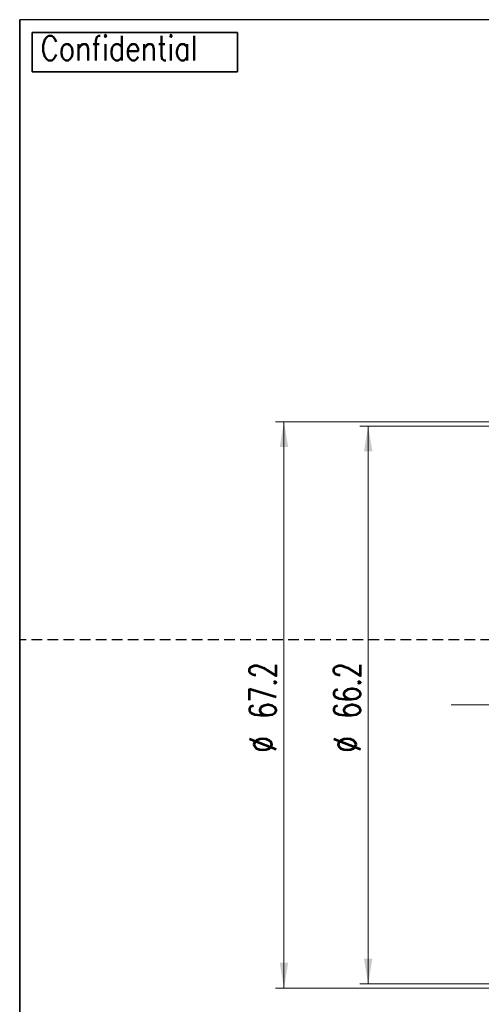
# Model space of a CAD drawing. Header units: millimetres. Extents: x 10 to 287, y 8 to 201.
# Tile 2 of 27: x 10 to 65, y 77 to 194. Entities that reach past the tile are written whole.
import ezdxf

# ---------------------------------------------------------------- set-up
doc = ezdxf.new("R2010")
doc.units = ezdxf.units.MM
doc.linetypes.add('CENTERX2', pattern=[20.32, 12.7, -2.54, 2.54, -2.54])
doc.linetypes.add('HIDDEN', pattern=[1.905, 1.27, -0.635])
doc.layers.add('図面枠', color=9, linetype='Continuous')
doc.layers.add('補助線', color=252, linetype='Continuous', plot=False)
doc.styles.add('SLDTEXTSTYLE1', font='TXT', dxfattribs={"width": 0.821457, "bigfont": 'bigfont'})
doc.styles.add('SLDTEXTSTYLE2', font='TXT', dxfattribs={"width": 0.7, "bigfont": 'bigfont'})
doc.dimstyles.new('SLDDIMSTYLE0', dxfattribs={"dimtxt": 3.638021, "dimasz": 3, "dimexe": 0, "dimexo": 0.0625, "dimgap": 0.909505, "dimtad": 3, "dimdec": 1, "dimrnd": 1e-09, "dimzin": 12, "dimdsep": 46, "dimtxsty": 'SLDTEXTSTYLE2', "dimsah": 1, "dimcen": 0.09, "dimadec": 0, "dimazin": 3, "dimtfac": 1, "dimtdec": 3, "dimtofl": 0, "dimtmove": 0, "dimatfit": 3, "dimfxl": 1, "dimfrac": 2, "dimtolj": 1, "dimtzin": 12, "dimarcsym": 0})

# ---------------------------------------------------------------- blocks, each defined once
blk = doc.blocks.new('_D_6')
at = {"color": 7, "linetype": 'Continuous', "lineweight": 0, "transparency": 16777216}
for p, q in [((70.07, 145.79), (50.39, 145.79)), ((51.39, 145.79), (51.39, 79.59)), ((70.07, 79.59), (50.39, 79.59))]:
    blk.add_line(p, q, dxfattribs=at)
at = {"color": 7, "linetype": 'Continuous', "lineweight": 18, "transparency": 16777216}
for points in [[(51.39, 145.79), (50.89, 142.79), (51.89, 142.79)], [(51.39, 79.59), (51.89, 82.59), (50.89, 82.59)]]:
    blk.add_solid(points, dxfattribs=at)
at = {"color": 7, "linetype": 'Continuous', "lineweight": 18, "transparency": 16777216, "char_height": 3.175, "attachment_point": 1, "rotation": 90, "style": 'SLDTEXTSTYLE2'}
for s, insert in [('66.2', (47.3, 111.08)), ('%%c', (47.3, 107.06))]:
    blk.add_mtext(s, dxfattribs=dict(at, insert=insert))
blk = doc.blocks.new('_D_7')
at = {"color": 7, "linetype": 'Continuous', "lineweight": 0, "transparency": 16777216}
for p, q in [((74.57, 146.29), (40.39, 146.29)), ((41.39, 146.29), (41.39, 79.09)), ((74.57, 79.09), (40.39, 79.09))]:
    blk.add_line(p, q, dxfattribs=at)
at = {"color": 7, "linetype": 'Continuous', "lineweight": 18, "transparency": 16777216}
for points in [[(41.39, 146.29), (40.89, 143.29), (41.89, 143.29)], [(41.39, 79.09), (41.89, 82.09), (40.89, 82.09)]]:
    blk.add_solid(points, dxfattribs=at)
at = {"color": 7, "linetype": 'Continuous', "lineweight": 18, "transparency": 16777216, "char_height": 3.175, "attachment_point": 1, "rotation": 90, "style": 'SLDTEXTSTYLE2'}
for s, insert in [('67.2', (37.3, 111.08)), ('%%c', (37.3, 107.06))]:
    blk.add_mtext(s, dxfattribs=dict(at, insert=insert))

msp = doc.modelspace()

# ---------------------------------------------------------------- linework, layer by layer
at = {"color": 7, "linetype": 'Continuous', "lineweight": 18}
msp.add_line((10, 194), (10, 194.0081), dxfattribs=at)
at = {"color": 7, "linetype": 'Continuous', "lineweight": 35}
for p, q in [((11.4965, 192.5043), (35.8873, 192.5043)), ((11.4965, 187.8421), (11.4965, 192.5043)), ((35.8873, 192.5043), (35.8873, 187.8421)), ((35.8873, 187.8421), (11.4965, 187.8421))]:
    msp.add_line(p, q, dxfattribs=at)
at = {"color": 7, "linetype": 'CENTERX2', "lineweight": 18}
msp.add_line((61.2665, 112.6944), (97.425, 112.6944), dxfattribs=at)
at = {"layer": '図面枠', "color": 7}
for p, q in [((10, 194), (9.9981, 19.62)), ((287.0143, 194.0154), (10, 194)), ((10, 37.2533), (10, 194))]:
    msp.add_line(p, q, dxfattribs=at)
at = {"layer": '補助線', "color": 7, "linetype": 'HIDDEN'}
msp.add_line((287, 120.4167), (10, 120.4167), dxfattribs=at)

# ---------------------------------------------------------------- texts
at = {"layer": '図面枠', "color": 7, "insert": (12.4905, 192.0829), "char_height": 2.910417, "attachment_point": 1, "style": 'SLDTEXTSTYLE1'}
msp.add_mtext('Confidential', dxfattribs=at)

# ---------------------------------------------------------------- dimensions: what is measured, and where the dimension line sits
at = {"color": 7, "linetype": 'Continuous', "lineweight": 18}
for base, p1, p2, picture, middle in [((41.3891, 79.0944), (75.5724, 146.2944), (75.5724, 79.0944), '_D_7', (41.3891, 112.6749)), ((51.3891, 79.5944), (71.0724, 145.7944), (71.0724, 79.5944), '_D_6', (51.3891, 112.6749))]:
    dim = msp.add_linear_dim(base=base, p1=p1, p2=p2, angle=90, text='%%c<>', dimstyle='SLDDIMSTYLE0', dxfattribs=at)
    dim.commit()
    dim.dimension.update_dxf_attribs({"geometry": picture, "text_midpoint": middle, "dimtype": 160})

doc.saveas('drawing.dxf')
